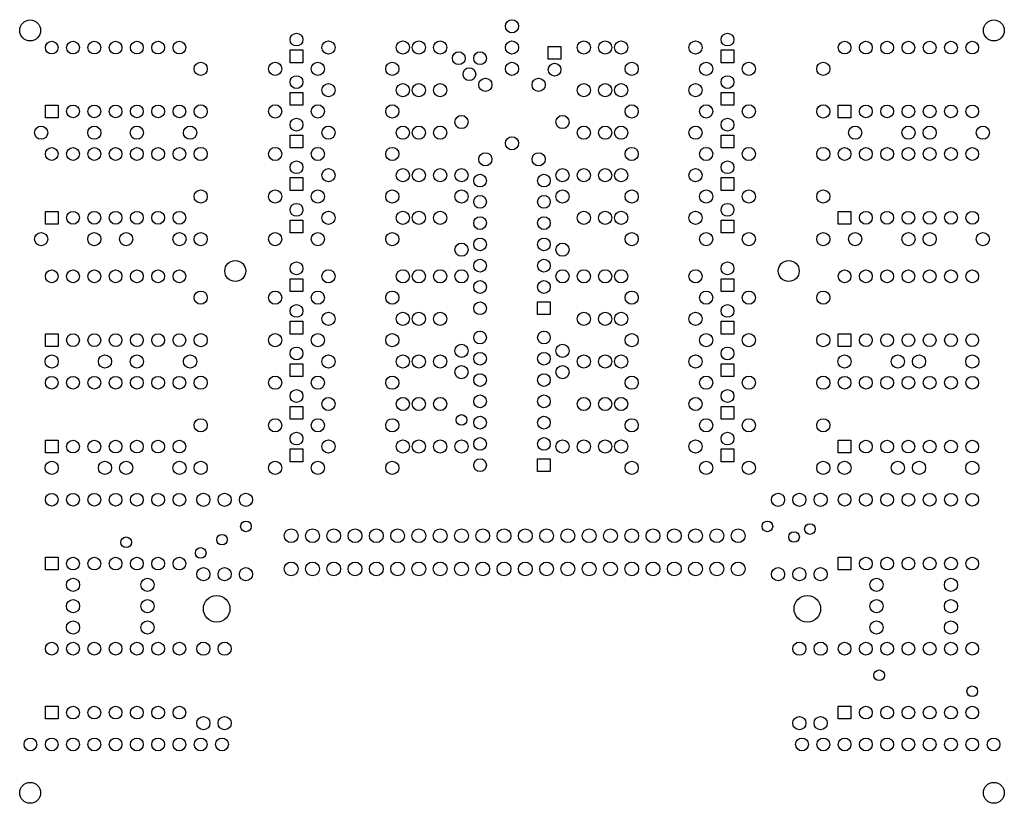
# Model space of a CAD drawing. Header units: metres. Extents: x 0.03 to 4.66, y 0.03 to 3.72.
import ezdxf

# ---------------------------------------------------------------- set-up
doc = ezdxf.new("R2010")
doc.units = ezdxf.units.M

msp = doc.modelspace()

# ---------------------------------------------------------------- linework, layer by layer
at = {"layer": 'PADS2'}
for p, q in [((1.3001, 3.513), (1.3001, 3.573)), ((1.3001, 3.573), (1.3601, 3.573)), ((1.3601, 3.573), (1.3601, 3.513)), ((2.5126, 3.5292), (2.5126, 3.5892)), ((2.5126, 3.5892), (2.5726, 3.5892)), ((2.5726, 3.5892), (2.5726, 3.5292)), ((3.3251, 3.513), (3.3251, 3.573)), ((3.3251, 3.573), (3.3851, 3.573)), ((3.3851, 3.573), (3.3851, 3.513)), ((2.5726, 3.5292), (2.5126, 3.5292)), ((1.3601, 3.513), (1.3001, 3.513)), ((3.3851, 3.513), (3.3251, 3.513)), ((1.3001, 3.313), (1.3001, 3.373)), ((1.3001, 3.373), (1.3601, 3.373)), ((1.3601, 3.373), (1.3601, 3.313)), ((3.3251, 3.313), (3.3251, 3.373)), ((3.3251, 3.373), (3.3851, 3.373)), ((3.3851, 3.373), (3.3851, 3.313)), ((0.1501, 3.2542), (0.1501, 3.3142)), ((0.1501, 3.3142), (0.2101, 3.3142)), ((0.2101, 3.3142), (0.2101, 3.2542)), ((1.3601, 3.313), (1.3001, 3.313)), ((3.3851, 3.313), (3.3251, 3.313)), ((3.8751, 3.2542), (3.8751, 3.3142)), ((3.8751, 3.3142), (3.9351, 3.3142)), ((3.9351, 3.3142), (3.9351, 3.2542)), ((0.2101, 3.2542), (0.1501, 3.2542)), ((3.9351, 3.2542), (3.8751, 3.2542)), ((1.3001, 3.113), (1.3001, 3.173)), ((1.3001, 3.173), (1.3601, 3.173)), ((1.3601, 3.173), (1.3601, 3.113)), ((3.3251, 3.113), (3.3251, 3.173)), ((3.3251, 3.173), (3.3851, 3.173)), ((3.3851, 3.173), (3.3851, 3.113)), ((1.3601, 3.113), (1.3001, 3.113)), ((3.3851, 3.113), (3.3251, 3.113)), ((1.3001, 2.913), (1.3001, 2.973)), ((1.3001, 2.973), (1.3601, 2.973)), ((1.3601, 2.973), (1.3601, 2.913)), ((3.3251, 2.913), (3.3251, 2.973)), ((3.3251, 2.973), (3.3851, 2.973)), ((3.3851, 2.973), (3.3851, 2.913)), ((1.3601, 2.913), (1.3001, 2.913)), ((3.3851, 2.913), (3.3251, 2.913)), ((0.1501, 2.7542), (0.1501, 2.8142)), ((0.1501, 2.8142), (0.2101, 2.8142)), ((0.2101, 2.8142), (0.2101, 2.7542)), ((3.8751, 2.7542), (3.8751, 2.8142)), ((3.8751, 2.8142), (3.9351, 2.8142)), ((3.9351, 2.8142), (3.9351, 2.7542)), ((0.2101, 2.7542), (0.1501, 2.7542)), ((1.3001, 2.713), (1.3001, 2.773)), ((1.3001, 2.773), (1.3601, 2.773)), ((1.3601, 2.773), (1.3601, 2.713)), ((3.3251, 2.713), (3.3251, 2.773)), ((3.3251, 2.773), (3.3851, 2.773)), ((3.3851, 2.773), (3.3851, 2.713)), ((3.9351, 2.7542), (3.8751, 2.7542)), ((1.3601, 2.713), (1.3001, 2.713)), ((3.3851, 2.713), (3.3251, 2.713)), ((1.3001, 2.438), (1.3001, 2.498)), ((1.3001, 2.498), (1.3601, 2.498)), ((1.3601, 2.498), (1.3601, 2.438)), ((3.3251, 2.438), (3.3251, 2.498)), ((3.3251, 2.498), (3.3851, 2.498)), ((3.3851, 2.498), (3.3851, 2.438)), ((1.3601, 2.438), (1.3001, 2.438)), ((3.3851, 2.438), (3.3251, 2.438)), ((2.4626, 2.3292), (2.4626, 2.3892)), ((2.4626, 2.3892), (2.5226, 2.3892)), ((2.5226, 2.3892), (2.5226, 2.3292)), ((2.5226, 2.3292), (2.4626, 2.3292)), ((1.3001, 2.238), (1.3001, 2.298)), ((1.3001, 2.298), (1.3601, 2.298)), ((1.3601, 2.298), (1.3601, 2.238)), ((3.3251, 2.238), (3.3251, 2.298)), ((3.3251, 2.298), (3.3851, 2.298)), ((3.3851, 2.298), (3.3851, 2.238)), ((0.1501, 2.1792), (0.1501, 2.2392)), ((0.1501, 2.2392), (0.2101, 2.2392)), ((0.2101, 2.2392), (0.2101, 2.1792)), ((1.3601, 2.238), (1.3001, 2.238)), ((3.3851, 2.238), (3.3251, 2.238)), ((3.8751, 2.1792), (3.8751, 2.2392)), ((3.8751, 2.2392), (3.9351, 2.2392)), ((3.9351, 2.2392), (3.9351, 2.1792)), ((0.2101, 2.1792), (0.1501, 2.1792)), ((3.9351, 2.1792), (3.8751, 2.1792)), ((1.3001, 2.038), (1.3001, 2.098)), ((1.3001, 2.098), (1.3601, 2.098)), ((1.3601, 2.098), (1.3601, 2.038)), ((3.3251, 2.038), (3.3251, 2.098)), ((3.3251, 2.098), (3.3851, 2.098)), ((3.3851, 2.098), (3.3851, 2.038)), ((1.3601, 2.038), (1.3001, 2.038)), ((3.3851, 2.038), (3.3251, 2.038)), ((1.3001, 1.838), (1.3001, 1.898)), ((1.3001, 1.898), (1.3601, 1.898)), ((1.3601, 1.898), (1.3601, 1.838)), ((3.3251, 1.838), (3.3251, 1.898)), ((3.3251, 1.898), (3.3851, 1.898)), ((3.3851, 1.898), (3.3851, 1.838)), ((1.3601, 1.838), (1.3001, 1.838)), ((3.3851, 1.838), (3.3251, 1.838)), ((0.1501, 1.6792), (0.1501, 1.7392)), ((0.1501, 1.7392), (0.2101, 1.7392)), ((0.2101, 1.7392), (0.2101, 1.6792)), ((3.8751, 1.6792), (3.8751, 1.7392)), ((3.8751, 1.7392), (3.9351, 1.7392)), ((3.9351, 1.7392), (3.9351, 1.6792)), ((0.2101, 1.6792), (0.1501, 1.6792)), ((1.3001, 1.638), (1.3001, 1.698)), ((1.3001, 1.698), (1.3601, 1.698)), ((1.3601, 1.698), (1.3601, 1.638)), ((3.3251, 1.638), (3.3251, 1.698)), ((3.3251, 1.698), (3.3851, 1.698)), ((3.3851, 1.698), (3.3851, 1.638)), ((3.9351, 1.6792), (3.8751, 1.6792)), ((1.3601, 1.638), (1.3001, 1.638)), ((2.4626, 1.5917), (2.4626, 1.6517)), ((2.4626, 1.6517), (2.5226, 1.6517)), ((2.5226, 1.6517), (2.5226, 1.5917)), ((3.3851, 1.638), (3.3251, 1.638)), ((2.5226, 1.5917), (2.4626, 1.5917)), ((0.1501, 1.1292), (0.1501, 1.1892)), ((0.1501, 1.1892), (0.2101, 1.1892)), ((0.2101, 1.1892), (0.2101, 1.1292)), ((3.8751, 1.1292), (3.8751, 1.1892)), ((3.8751, 1.1892), (3.9351, 1.1892)), ((3.9351, 1.1892), (3.9351, 1.1292)), ((0.2101, 1.1292), (0.1501, 1.1292)), ((3.9351, 1.1292), (3.8751, 1.1292)), ((0.1501, 0.4292), (0.1501, 0.4892)), ((0.1501, 0.4892), (0.2101, 0.4892)), ((0.2101, 0.4892), (0.2101, 0.4292)), ((3.8751, 0.4292), (3.8751, 0.4892)), ((3.8751, 0.4892), (3.9351, 0.4892)), ((3.9351, 0.4892), (3.9351, 0.4292)), ((0.2101, 0.4292), (0.1501, 0.4292)), ((3.9351, 0.4292), (3.8751, 0.4292))]:
    msp.add_line(p, q, dxfattribs=at)
for centre, radius in [((0.0788, 3.6646), 0.0492), ((2.3426, 3.6842), 0.031), ((4.6064, 3.6646), 0.0492), ((0.1801, 3.5842), 0.03), ((0.2801, 3.5842), 0.03), ((0.3801, 3.5842), 0.03), ((0.4801, 3.5842), 0.03), ((0.5801, 3.5842), 0.03), ((0.6801, 3.5842), 0.03), ((0.7801, 3.5842), 0.03), ((1.3301, 3.6217), 0.03), ((1.4801, 3.5842), 0.031), ((1.8301, 3.5842), 0.031), ((1.9051, 3.5842), 0.031), ((2.0051, 3.5842), 0.031), ((2.3426, 3.5842), 0.031), ((2.6801, 3.5842), 0.031), ((2.7801, 3.5842), 0.031), ((2.8551, 3.5842), 0.031), ((3.2051, 3.5842), 0.031), ((3.3551, 3.6217), 0.03), ((3.9051, 3.5842), 0.03), ((4.0051, 3.5842), 0.03), ((4.1051, 3.5842), 0.03), ((4.2051, 3.5842), 0.03), ((4.3051, 3.5842), 0.03), ((4.4051, 3.5842), 0.03), ((4.5051, 3.5842), 0.03), ((2.0926, 3.5342), 0.03), ((2.1926, 3.5342), 0.03), ((0.8801, 3.4842), 0.031), ((1.2301, 3.4842), 0.031), ((1.4301, 3.4842), 0.031), ((1.7801, 3.4842), 0.031), ((2.1426, 3.4592), 0.03), ((2.3426, 3.4842), 0.031), ((2.5426, 3.4805), 0.03), ((2.9051, 3.4842), 0.031), ((3.2551, 3.4842), 0.031), ((3.4551, 3.4842), 0.031), ((3.8051, 3.4842), 0.031), ((1.3301, 3.4217), 0.03), ((2.2176, 3.4092), 0.031), ((2.4676, 3.4092), 0.031), ((3.3551, 3.4217), 0.03), ((1.4801, 3.3842), 0.031), ((1.8301, 3.3842), 0.031), ((1.9051, 3.3842), 0.031), ((2.0051, 3.3842), 0.031), ((2.6801, 3.3842), 0.031), ((2.7801, 3.3842), 0.031), ((2.8551, 3.3842), 0.031), ((3.2051, 3.3842), 0.031), ((0.2801, 3.2842), 0.03), ((0.3801, 3.2842), 0.03), ((0.4801, 3.2842), 0.03), ((0.5801, 3.2842), 0.03), ((0.6801, 3.2842), 0.03), ((0.7801, 3.2842), 0.03), ((0.8801, 3.2842), 0.031), ((1.2301, 3.2842), 0.031), ((1.4301, 3.2842), 0.031), ((1.7801, 3.2842), 0.031), ((2.9051, 3.2842), 0.031), ((3.2551, 3.2842), 0.031), ((3.4551, 3.2842), 0.031), ((3.8051, 3.2842), 0.031), ((4.0051, 3.2842), 0.03), ((4.1051, 3.2842), 0.03), ((4.2051, 3.2842), 0.03), ((4.3051, 3.2842), 0.03), ((4.4051, 3.2842), 0.03), ((4.5051, 3.2842), 0.03), ((1.3301, 3.2217), 0.03), ((2.1051, 3.2342), 0.031), ((2.5801, 3.2342), 0.031), ((3.3551, 3.2217), 0.03), ((0.1301, 3.1842), 0.031), ((0.3801, 3.1842), 0.031), ((0.5801, 3.1842), 0.031), ((0.8301, 3.1842), 0.031), ((1.4801, 3.1842), 0.031), ((1.8301, 3.1842), 0.031), ((1.9051, 3.1842), 0.031), ((2.0051, 3.1842), 0.031), ((2.6801, 3.1842), 0.031), ((2.7801, 3.1842), 0.031), ((2.8551, 3.1842), 0.031), ((3.2051, 3.1842), 0.031), ((3.9551, 3.1842), 0.031), ((4.2051, 3.1842), 0.031), ((4.3051, 3.1842), 0.031), ((4.5551, 3.1842), 0.031), ((2.3426, 3.1342), 0.031), ((0.1801, 3.0842), 0.03), ((0.2801, 3.0842), 0.03), ((0.3801, 3.0842), 0.03), ((0.4801, 3.0842), 0.03), ((0.5801, 3.0842), 0.03), ((0.6801, 3.0842), 0.03), ((0.7801, 3.0842), 0.03), ((0.8801, 3.0842), 0.031), ((1.2301, 3.0842), 0.031), ((1.4301, 3.0842), 0.031), ((1.7801, 3.0842), 0.031), ((2.9051, 3.0842), 0.031), ((3.2551, 3.0842), 0.031), ((3.4551, 3.0842), 0.031), ((3.8051, 3.0842), 0.031), ((3.9051, 3.0842), 0.03), ((4.0051, 3.0842), 0.03), ((4.1051, 3.0842), 0.03), ((4.2051, 3.0842), 0.03), ((4.3051, 3.0842), 0.03), ((4.4051, 3.0842), 0.03), ((4.5051, 3.0842), 0.03), ((2.2176, 3.0592), 0.031), ((2.4676, 3.0592), 0.031), ((1.3301, 3.0217), 0.03), ((1.4801, 2.9842), 0.031), ((1.8301, 2.9842), 0.031), ((1.9051, 2.9842), 0.031), ((2.0051, 2.9842), 0.031), ((2.1051, 2.9842), 0.031), ((2.5801, 2.9842), 0.031), ((2.6801, 2.9842), 0.031), ((2.7801, 2.9842), 0.031), ((2.8551, 2.9842), 0.031), ((3.2051, 2.9842), 0.031), ((3.3551, 3.0217), 0.03), ((2.1926, 2.9592), 0.03), ((2.4926, 2.9592), 0.03), ((0.8801, 2.8842), 0.031), ((1.2301, 2.8842), 0.031), ((1.4301, 2.8842), 0.031), ((1.7801, 2.8842), 0.031), ((2.1051, 2.8842), 0.031), ((2.5801, 2.8842), 0.031), ((2.9051, 2.8842), 0.031), ((3.2551, 2.8842), 0.031), ((3.4551, 2.8842), 0.031), ((3.8051, 2.8842), 0.031), ((2.1926, 2.8592), 0.03), ((2.4926, 2.8592), 0.03), ((1.3301, 2.8217), 0.03), ((3.3551, 2.8217), 0.03), ((0.2801, 2.7842), 0.03), ((0.3801, 2.7842), 0.03), ((0.4801, 2.7842), 0.03), ((0.5801, 2.7842), 0.03), ((0.6801, 2.7842), 0.03), ((0.7801, 2.7842), 0.03), ((1.4801, 2.7842), 0.031), ((1.8301, 2.7842), 0.031), ((1.9051, 2.7842), 0.031), ((2.0051, 2.7842), 0.031), ((2.1926, 2.7592), 0.03), ((2.4926, 2.7592), 0.03), ((2.6801, 2.7842), 0.031), ((2.7801, 2.7842), 0.031), ((2.8551, 2.7842), 0.031), ((3.2051, 2.7842), 0.031), ((4.0051, 2.7842), 0.03), ((4.1051, 2.7842), 0.03), ((4.2051, 2.7842), 0.03), ((4.3051, 2.7842), 0.03), ((4.4051, 2.7842), 0.03), ((4.5051, 2.7842), 0.03), ((0.1301, 2.6842), 0.031), ((0.3801, 2.6842), 0.031), ((0.5301, 2.6842), 0.031), ((0.7801, 2.6842), 0.031), ((0.8801, 2.6842), 0.031), ((1.2301, 2.6842), 0.031), ((1.4301, 2.6842), 0.031), ((1.7801, 2.6842), 0.031), ((2.1926, 2.6592), 0.03), ((2.4926, 2.6592), 0.03), ((2.9051, 2.6842), 0.031), ((3.2551, 2.6842), 0.031), ((3.4551, 2.6842), 0.031), ((3.8051, 2.6842), 0.031), ((3.9551, 2.6842), 0.031), ((4.2051, 2.6842), 0.031), ((4.3051, 2.6842), 0.031), ((4.5551, 2.6842), 0.031), ((2.1051, 2.6342), 0.031), ((2.5801, 2.6342), 0.031), ((1.0426, 2.5342), 0.0492), ((1.3301, 2.5467), 0.03), ((2.1926, 2.5592), 0.03), ((2.4926, 2.5592), 0.03), ((3.3551, 2.5467), 0.03), ((3.6426, 2.5342), 0.0492), ((0.1801, 2.5092), 0.03), ((0.2801, 2.5092), 0.03), ((0.3801, 2.5092), 0.03), ((0.4801, 2.5092), 0.03), ((0.5801, 2.5092), 0.03), ((0.6801, 2.5092), 0.03), ((0.7801, 2.5092), 0.03), ((1.4801, 2.5092), 0.031), ((1.8301, 2.5092), 0.031), ((1.9051, 2.5092), 0.031), ((2.0051, 2.5092), 0.031), ((2.1051, 2.5092), 0.031), ((2.5801, 2.5092), 0.031), ((2.6801, 2.5092), 0.031), ((2.7801, 2.5092), 0.031), ((2.8551, 2.5092), 0.031), ((3.2051, 2.5092), 0.031), ((3.9051, 2.5092), 0.03), ((4.0051, 2.5092), 0.03), ((4.1051, 2.5092), 0.03), ((4.2051, 2.5092), 0.03), ((4.3051, 2.5092), 0.03), ((4.4051, 2.5092), 0.03), ((4.5051, 2.5092), 0.03), ((2.1926, 2.4592), 0.03), ((2.4926, 2.4592), 0.03), ((0.8801, 2.4092), 0.031), ((1.2301, 2.4092), 0.031), ((1.4301, 2.4092), 0.031), ((1.7801, 2.4092), 0.031), ((2.9051, 2.4092), 0.031), ((3.2551, 2.4092), 0.031), ((3.4551, 2.4092), 0.031), ((3.8051, 2.4092), 0.031), ((1.3301, 2.3467), 0.03), ((2.1926, 2.3592), 0.03), ((3.3551, 2.3467), 0.03), ((1.4801, 2.3092), 0.031), ((1.8301, 2.3092), 0.031), ((1.9051, 2.3092), 0.031), ((2.0051, 2.3092), 0.031), ((2.6801, 2.3092), 0.031), ((2.7801, 2.3092), 0.031), ((2.8551, 2.3092), 0.031), ((3.2051, 2.3092), 0.031), ((0.2801, 2.2092), 0.03), ((0.3801, 2.2092), 0.03), ((0.4801, 2.2092), 0.03), ((0.5801, 2.2092), 0.03), ((0.6801, 2.2092), 0.03), ((0.7801, 2.2092), 0.03), ((0.8801, 2.2092), 0.031), ((1.2301, 2.2092), 0.031), ((1.4301, 2.2092), 0.031), ((1.7801, 2.2092), 0.031), ((2.1926, 2.2217), 0.03), ((2.4926, 2.2217), 0.03), ((2.9051, 2.2092), 0.031), ((3.2551, 2.2092), 0.031), ((3.4551, 2.2092), 0.031), ((3.8051, 2.2092), 0.031), ((4.0051, 2.2092), 0.03), ((4.1051, 2.2092), 0.03), ((4.2051, 2.2092), 0.03), ((4.3051, 2.2092), 0.03), ((4.4051, 2.2092), 0.03), ((4.5051, 2.2092), 0.03), ((1.3301, 2.1467), 0.03), ((2.1051, 2.1592), 0.031), ((2.5801, 2.1592), 0.031), ((3.3551, 2.1467), 0.03), ((0.1801, 2.1092), 0.031), ((0.4301, 2.1092), 0.031), ((0.5801, 2.1092), 0.031), ((0.8301, 2.1092), 0.031), ((1.4801, 2.1092), 0.031), ((1.8301, 2.1092), 0.031), ((1.9051, 2.1092), 0.031), ((2.0051, 2.1092), 0.031), ((2.1926, 2.1217), 0.03), ((2.4926, 2.1217), 0.03), ((2.6801, 2.1092), 0.031), ((2.7801, 2.1092), 0.031), ((2.8551, 2.1092), 0.031), ((3.2051, 2.1092), 0.031), ((3.9051, 2.1092), 0.031), ((4.1551, 2.1092), 0.031), ((4.2551, 2.1092), 0.031), ((4.5051, 2.1092), 0.031), ((2.1051, 2.0592), 0.031), ((2.5801, 2.0592), 0.031), ((0.1801, 2.0092), 0.03), ((0.2801, 2.0092), 0.03), ((0.3801, 2.0092), 0.03), ((0.4801, 2.0092), 0.03), ((0.5801, 2.0092), 0.03), ((0.6801, 2.0092), 0.03), ((0.7801, 2.0092), 0.03), ((0.8801, 2.0092), 0.031), ((1.2301, 2.0092), 0.031), ((1.4301, 2.0092), 0.031), ((1.7801, 2.0092), 0.031), ((2.1926, 2.0217), 0.03), ((2.4926, 2.0217), 0.03), ((2.9051, 2.0092), 0.031), ((3.2551, 2.0092), 0.031), ((3.4551, 2.0092), 0.031), ((3.8051, 2.0092), 0.031), ((3.9051, 2.0092), 0.03), ((4.0051, 2.0092), 0.03), ((4.1051, 2.0092), 0.03), ((4.2051, 2.0092), 0.03), ((4.3051, 2.0092), 0.03), ((4.4051, 2.0092), 0.03), ((4.5051, 2.0092), 0.03), ((1.3301, 1.9467), 0.03), ((2.1926, 1.9217), 0.03), ((2.4926, 1.9217), 0.03), ((3.3551, 1.9467), 0.03), ((1.4801, 1.9092), 0.031), ((1.8301, 1.9092), 0.031), ((1.9051, 1.9092), 0.031), ((2.0051, 1.9092), 0.031), ((2.6801, 1.9092), 0.031), ((2.7801, 1.9092), 0.031), ((2.8551, 1.9092), 0.031), ((3.2051, 1.9092), 0.031), ((2.1051, 1.8342), 0.025), ((2.1926, 1.8217), 0.03), ((2.4926, 1.8217), 0.03), ((0.8801, 1.8092), 0.031), ((1.2301, 1.8092), 0.031), ((1.4301, 1.8092), 0.031), ((1.7801, 1.8092), 0.031), ((2.9051, 1.8092), 0.031), ((3.2551, 1.8092), 0.031), ((3.4551, 1.8092), 0.031), ((3.8051, 1.8092), 0.031), ((1.3301, 1.7467), 0.03), ((3.3551, 1.7467), 0.03), ((0.2801, 1.7092), 0.03), ((0.3801, 1.7092), 0.03), ((0.4801, 1.7092), 0.03), ((0.5801, 1.7092), 0.03), ((0.6801, 1.7092), 0.03), ((0.7801, 1.7092), 0.03), ((1.4801, 1.7092), 0.031), ((1.8301, 1.7092), 0.031), ((1.9051, 1.7092), 0.031), ((2.0051, 1.7092), 0.031), ((2.1051, 1.7092), 0.031), ((2.1926, 1.7217), 0.03), ((2.4926, 1.7217), 0.03), ((2.5801, 1.7092), 0.031), ((2.6801, 1.7092), 0.031), ((2.7801, 1.7092), 0.031), ((2.8551, 1.7092), 0.031), ((3.2051, 1.7092), 0.031), ((4.0051, 1.7092), 0.03), ((4.1051, 1.7092), 0.03), ((4.2051, 1.7092), 0.03), ((4.3051, 1.7092), 0.03), ((4.4051, 1.7092), 0.03), ((4.5051, 1.7092), 0.03), ((0.1801, 1.6092), 0.031), ((0.4301, 1.6092), 0.031), ((0.5301, 1.6092), 0.031), ((0.7801, 1.6092), 0.031), ((0.8801, 1.6092), 0.031), ((1.2301, 1.6092), 0.031), ((1.4301, 1.6092), 0.031), ((1.7801, 1.6092), 0.031), ((2.1926, 1.6217), 0.03), ((2.9051, 1.6092), 0.031), ((3.2551, 1.6092), 0.031), ((3.4551, 1.6092), 0.031), ((3.8051, 1.6092), 0.031), ((3.9051, 1.6092), 0.031), ((4.1551, 1.6092), 0.031), ((4.2551, 1.6092), 0.031), ((4.5051, 1.6092), 0.031), ((0.1801, 1.4592), 0.03), ((0.2801, 1.4592), 0.03), ((0.3801, 1.4592), 0.03), ((0.4801, 1.4592), 0.03), ((0.5801, 1.4592), 0.03), ((0.6801, 1.4592), 0.03), ((0.7801, 1.4592), 0.03), ((0.8926, 1.4592), 0.031), ((0.9926, 1.4592), 0.031), ((1.0926, 1.4592), 0.031), ((3.5926, 1.4592), 0.031), ((3.6926, 1.4592), 0.031), ((3.7926, 1.4592), 0.031), ((3.9051, 1.4592), 0.03), ((4.0051, 1.4592), 0.03), ((4.1051, 1.4592), 0.03), ((4.2051, 1.4592), 0.03), ((4.3051, 1.4592), 0.03), ((4.4051, 1.4592), 0.03), ((4.5051, 1.4592), 0.03), ((1.0926, 1.3342), 0.025), ((3.5426, 1.3342), 0.025), ((3.7426, 1.3217), 0.025), ((0.9801, 1.2717), 0.025), ((1.3051, 1.2902), 0.0325), ((1.4051, 1.2902), 0.0325), ((1.5051, 1.2902), 0.0325), ((1.6051, 1.2902), 0.0325), ((1.7051, 1.2902), 0.0325), ((1.8051, 1.2902), 0.0325), ((1.9051, 1.2902), 0.0325), ((2.0051, 1.2902), 0.0325), ((2.1051, 1.2902), 0.0325), ((2.2051, 1.2902), 0.0325), ((2.3051, 1.2902), 0.0325), ((2.4051, 1.2902), 0.0325), ((2.5051, 1.2902), 0.0325), ((2.6051, 1.2902), 0.0325), ((2.7051, 1.2902), 0.0325), ((2.8051, 1.2902), 0.0325), ((2.9051, 1.2902), 0.0325), ((3.0051, 1.2902), 0.0325), ((3.1051, 1.2902), 0.0325), ((3.2051, 1.2902), 0.0325), ((3.3051, 1.2902), 0.0325), ((3.4051, 1.2902), 0.0325), ((3.6676, 1.2842), 0.025), ((0.5301, 1.2592), 0.025), ((0.8801, 1.2092), 0.025), ((0.2801, 1.1592), 0.03), ((0.3801, 1.1592), 0.03), ((0.4801, 1.1592), 0.03), ((0.5801, 1.1592), 0.03), ((0.6801, 1.1592), 0.03), ((0.7801, 1.1592), 0.03), ((1.3051, 1.1342), 0.0325), ((1.4051, 1.1342), 0.0325), ((1.5051, 1.1342), 0.0325), ((1.6051, 1.1342), 0.0325), ((1.7051, 1.1342), 0.0325), ((1.8051, 1.1342), 0.0325), ((1.9051, 1.1342), 0.0325), ((2.0051, 1.1342), 0.0325), ((2.1051, 1.1342), 0.0325), ((2.2051, 1.1342), 0.0325), ((2.3051, 1.1342), 0.0325), ((2.4051, 1.1342), 0.0325), ((2.5051, 1.1342), 0.0325), ((2.6051, 1.1342), 0.0325), ((2.7051, 1.1342), 0.0325), ((2.8051, 1.1342), 0.0325), ((2.9051, 1.1342), 0.0325), ((3.0051, 1.1342), 0.0325), ((3.1051, 1.1342), 0.0325), ((3.2051, 1.1342), 0.0325), ((3.3051, 1.1342), 0.0325), ((3.4051, 1.1342), 0.0325), ((4.0051, 1.1592), 0.03), ((4.1051, 1.1592), 0.03), ((4.2051, 1.1592), 0.03), ((4.3051, 1.1592), 0.03), ((4.4051, 1.1592), 0.03), ((4.5051, 1.1592), 0.03), ((0.8926, 1.1092), 0.031), ((0.9926, 1.1092), 0.031), ((1.0926, 1.1092), 0.031), ((3.5926, 1.1092), 0.031), ((3.6926, 1.1092), 0.031), ((3.7926, 1.1092), 0.031), ((0.2801, 1.0592), 0.031), ((0.6301, 1.0592), 0.031), ((4.0551, 1.0592), 0.031), ((4.4051, 1.0592), 0.031), ((0.2801, 0.9592), 0.031), ((0.6301, 0.9592), 0.031), ((0.9551, 0.9467), 0.0625), ((3.7301, 0.9467), 0.0625), ((4.0551, 0.9592), 0.031), ((4.4051, 0.9592), 0.031), ((0.2801, 0.8592), 0.031), ((0.6301, 0.8592), 0.031), ((4.0551, 0.8592), 0.031), ((4.4051, 0.8592), 0.031), ((0.1801, 0.7592), 0.03), ((0.2801, 0.7592), 0.03), ((0.3801, 0.7592), 0.03), ((0.4801, 0.7592), 0.03), ((0.5801, 0.7592), 0.03), ((0.6801, 0.7592), 0.03), ((0.7801, 0.7592), 0.03), ((0.8926, 0.7592), 0.031), ((0.9926, 0.7592), 0.031), ((3.6926, 0.7592), 0.031), ((3.7926, 0.7592), 0.031), ((3.9051, 0.7592), 0.03), ((4.0051, 0.7592), 0.03), ((4.1051, 0.7592), 0.03), ((4.2051, 0.7592), 0.03), ((4.3051, 0.7592), 0.03), ((4.4051, 0.7592), 0.03), ((4.5051, 0.7592), 0.03), ((4.0676, 0.6342), 0.025), ((4.5051, 0.5592), 0.025), ((0.2801, 0.4592), 0.03), ((0.3801, 0.4592), 0.03), ((0.4801, 0.4592), 0.03), ((0.5801, 0.4592), 0.03), ((0.6801, 0.4592), 0.03), ((0.7801, 0.4592), 0.03), ((4.0051, 0.4592), 0.03), ((4.1051, 0.4592), 0.03), ((4.2051, 0.4592), 0.03), ((4.3051, 0.4592), 0.03), ((4.4051, 0.4592), 0.03), ((4.5051, 0.4592), 0.03), ((0.8926, 0.4092), 0.031), ((0.9926, 0.4092), 0.031), ((3.6926, 0.4092), 0.031), ((3.7926, 0.4092), 0.031), ((0.0801, 0.3092), 0.03), ((0.1801, 0.3092), 0.03), ((0.2801, 0.3092), 0.03), ((0.3801, 0.3092), 0.03), ((0.4801, 0.3092), 0.03), ((0.5801, 0.3092), 0.03), ((0.6801, 0.3092), 0.03), ((0.7801, 0.3092), 0.03), ((0.8801, 0.3092), 0.03), ((0.9801, 0.3092), 0.03), ((3.7051, 0.3092), 0.03), ((3.8051, 0.3092), 0.03), ((3.9051, 0.3092), 0.03), ((4.0051, 0.3092), 0.03), ((4.1051, 0.3092), 0.03), ((4.2051, 0.3092), 0.03), ((4.3051, 0.3092), 0.03), ((4.4051, 0.3092), 0.03), ((4.5051, 0.3092), 0.03), ((4.6051, 0.3092), 0.03), ((0.0788, 0.0819), 0.0492), ((4.6064, 0.0819), 0.0492)]:
    msp.add_circle(centre, radius, dxfattribs=at)

doc.saveas('drawing.dxf')
